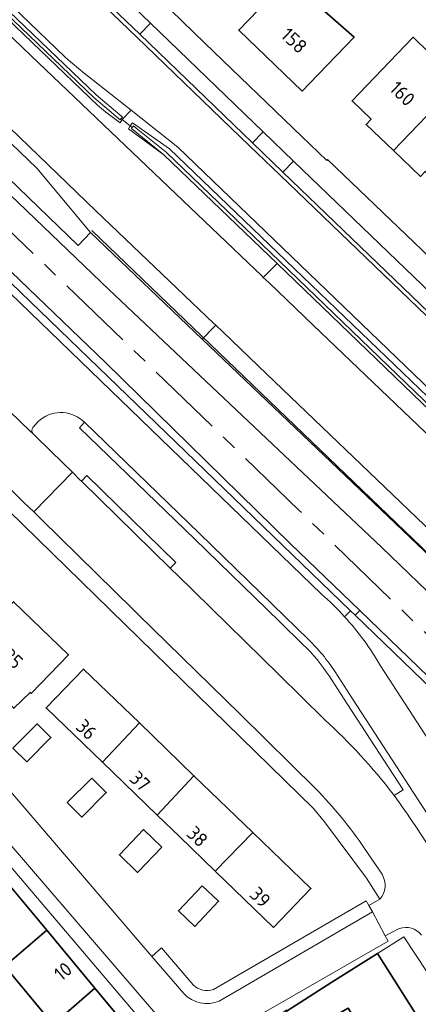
# Model space of a CAD drawing. Extents: x 152761 to 155748, y 459947 to 462743.
# Tile 228 of 256: x 155135 to 155174, y 461890 to 461985. Entities that reach past the tile are written whole.
import ezdxf
from ezdxf.enums import TextEntityAlignment as Align

# ---------------------------------------------------------------- set-up
doc = ezdxf.new("R2010")
doc.units = 0
doc.header["$LTSCALE"] = 0.75
doc.linetypes.add('AM-AS', pattern=[16, 10, -2, 2, -2])
for name, color, linetype, lineweight in [('B-RO-AM-AS_SPOOR-G', 251, 'AM-AS', 18), ('B-RO-GR-BEPLANTING_CULTUUR_HEESTERS-GV', 251, 'CONTINUOUS', 18), ('B-RO-GR-GROENVOORZIENING-GV', 251, 'CONTINUOUS', 18), ('B-RO-GR-HAAG-GV', 251, 'CONTINUOUS', 13), ('B-RO-IE-TERREINAFSCHEIDING_KUNSTMATIG_HEKWERK-G', 251, 'IE-TERREINAFSCHEIDING-KUNSTMATIG', 18), ('B-RO-IE-TERREINAFSCHEIDING_KUNSTMATIG_MUUR-G', 251, 'IE-TERREINAFSCHEIDING-KUNSTMATIG-DICHT', 18), ('B-RO-IE-TERREINAFSCHEIDING_KUNSTMATIG_MUUR-GV', 251, 'CONTINUOUS', 18), ('B-RO-OG-BEBOUWING-GV', 6, 'CONTINUOUS', 35), ('B-RO-OG-BEBOUWING-T18', 1, 'CONTINUOUS', 18), ('B-RO-OG-TERREIN_CULTUURSCHEIDING-GV', 251, 'CONTINUOUS', 18), ('B-RO-OG-TERREIN_ONBEGROEID-GV', 251, 'CONTINUOUS', 18), ('B-RO-VH-VERHARDING_ASFALT-GV', 251, 'CONTINUOUS', 18), ('B-RO-VH-VERHARDING_BETON-GV', 251, 'CONTINUOUS', 18), ('B-RO-VH-VERHARDING_BETONSTRAATSTEEN-GV', 251, 'CONTINUOUS', 18), ('B-RO-VH-VERHARDING_HALFVERHARDING-GV', 251, 'CONTINUOUS', 18), ('B-RO-VH-VERHARDING_STRAATBAKSTEEN-GV', 251, 'CONTINUOUS', 18), ('B-RO-VH-VERHARDING_TEGEL-GV', 251, 'CONTINUOUS', 18)]:
    doc.layers.add(name, color=color, linetype=linetype, lineweight=lineweight)
doc.styles.add('NLCS-ISO-M200-T18', font='NLCS-ISO.ttf', dxfattribs={"height": 0.36})
doc.linetypes.add('IE-TERREINAFSCHEIDING-KUNSTMATIG', pattern='A,4,[82,NLCS.SHX,S=0.75,R=90,X=0,Y=0],4,-2', length=10)
doc.linetypes.add('IE-TERREINAFSCHEIDING-KUNSTMATIG-DICHT', pattern='A,8,-1,[82,NLCS.SHX,S=0.75,R=90,X=0,Y=0],-1', length=10)

msp = doc.modelspace()

# ---------------------------------------------------------------- linework, layer by layer
at = {"layer": 'B-RO-AM-AS_SPOOR-G', "flags": 128}
msp.add_lwpolyline([(155681.987, 461195.763), (155672.897, 461211.998), (155658.384, 461238), (155648.351, 461255.973), (155631.803, 461285.539), (155617.005, 461312.012), (155604.143, 461335.108), (155586.106, 461367.342), (155573.02, 461390.792), (155559.991, 461413.975), (155544.73, 461441.297), (155529.591, 461468.574), (155516.181, 461492.539), (155500.425, 461520.67), (155487.311, 461544.201), (155472.908, 461569.975), (155459.676, 461593.56), (155452.428, 461606.124), (155446.443, 461616.221), (155440.009, 461626.758), (155432.431, 461638.783), (155427.999, 461645.62), (155419.637, 461658.231), (155411.687, 461669.817), (155404.43, 461680.083), (155396.489, 461691.108), (155386.222, 461704.969), (155375.934, 461718.105), (155367.385, 461728.826), (155358.538, 461739.712), (155349.636, 461750.151), (155339.349, 461762.035), (155326.593, 461776.143), (155315.623, 461787.804), (155302.965, 461800.863), (155286.683, 461817.004), (155279.088, 461824.405), (155265.87, 461837.192), (155251.91, 461850.736), (155235.055, 461867.015), (155223.768, 461877.851), (155210.731, 461890.47), (155196.665, 461904.045), (155180.515, 461919.578), (155162.215, 461937.301), (155146.061, 461952.951), (155129.233, 461969.126), (155112.429, 461985.449), (155089.419, 462007.664), (155069.182, 462027.224), (155049.179, 462046.54), (155031.327, 462063.779), (155013.24, 462081.298), (154991.538, 462102.251), (154971.216, 462121.853), (154947.336, 462145.018), (154926.087, 462165.465), (154903.331, 462187.394), (154885.668, 462204.449), (154866.26, 462223.265), (154854.532, 462234.618), (154837.057, 462251.563), (154828.307, 462260.46), (154819.869, 462269.224), (154807.197, 462281.919), (154798.331, 462290.411), (154775.258, 462312.873), (154762.216, 462325.461), (154742.643, 462344.37), (154723.927, 462362.402), (154710.544, 462375.359), (154692.99, 462392.257), (154675.511, 462409.117), (154657.482, 462426.5), (154637.826, 462445.435), (154617.093, 462465.509), (154594.11, 462487.696), (154586.212, 462495.316)], dxfattribs=at)
at = {"layer": 'B-RO-GR-BEPLANTING_CULTUUR_HEESTERS-GV', "flags": 128}
for points in [[(155144.963, 461974.7), (155145.179, 461974.997), (155145.061, 461975.091), (155144.977, 461974.992), (155142.443, 461977.139), (155044.234, 462071.257), (154985.542, 462127.971), (154984.597, 462128.883), (154863.02, 462246.363), (154853.037, 462256.167), (154843.167, 462266.13), (154834.79, 462274.708), (154829.082, 462280.441), (154828.884, 462280.246), (154830.969, 462278.132), (154844.308, 462264.577)], [(155167.222, 461927.577), (155110.046, 461982.746), (154988.098, 462100.702), (154875.373, 462209.725), (154832.53, 462251.161), (154832.149, 462250.767), (154987.605, 462100.363), (154993.68, 462094.158)], [(154847.739, 462246.089), (154991.355, 462107.365), (155140.92, 461962.856), (155142.094, 461964.09), (155136.932, 461970.298), (154993.08, 462108.477), (154992.782, 462108.765), (154992.518, 462108.491), (154992.457, 462108.428), (154887.644, 462209.685), (154857.734, 462238.58)], [(154863.489, 462245.55), (155045.478, 462069.704), (155142.795, 461976.399), (155143.561, 461975.763), (155144.963, 461974.7)], [(154997.256, 462090.68), (155109.093, 461982.651), (155164.407, 461929.189)], [(155213.288, 461911.168), (155149.724, 461972.165), (155146.15, 461974.678), (155145.933, 461974.399), (155146.14, 461974.235)], [(155146.14, 461974.235), (155146.261, 461974.385), (155146.512, 461974.182), (155149.402, 461971.843), (155160.352, 461961.329), (155214.597, 461909.107), (155214.433, 461908.937)], [(155137.059, 461945.861), (155136.552, 461945.286)], [(155162.655, 461924.31), (155160.346, 461926.546), (155152.153, 461934.534), (155141.047, 461945.259), (155141.515, 461945.78), (155141.326, 461945.96)], [(155136.577, 461944.655), (155136.872, 461944.367), (155139.464, 461941.828), (155140.372, 461940.961), (155141.061, 461940.268), (155141.23, 461940.103), (155141.765, 461940.649), (155150.35, 461932.23), (155149.814, 461931.683), (155149.96, 461931.54), (155150.467, 461931.044), (155160.293, 461921.422), (155164.736, 461917.068)], [(155166.64, 461927.007), (155167.222, 461927.577)], [(155170.097, 461922.282), (155196.478, 461881.644), (155197.748, 461882.494), (155197.721, 461882.536), (155200.37, 461884.23), (155202.543, 461880.777), (155199.908, 461879.119), (155199.894, 461879.141), (155198.631, 461878.328), (155199.046, 461877.693), (155199.234, 461877.812), (155200.364, 461878.526), (155203.032, 461880.211), (155203.567, 461880.549), (155201.849, 461883.14), (155200.571, 461885.273), (155206.626, 461889.11), (155188.966, 461906.596), (155167.65, 461927.164), (155167.222, 461927.577), (155166.64, 461927.007)], [(155171.335, 461909.871), (155171.423, 461909.75), (155172.291, 461910.282), (155166.883, 461918.608), (155165.141, 461921.298)]]:
    msp.add_lwpolyline(points, dxfattribs=at)
msp.add_lwpolyline([(155145.933, 461974.399), (155145.765, 461974.098), (155149.188, 461971.601), (155146.058, 461974.134), (155146.14, 461974.235)], close=True, dxfattribs=at)
at = {"layer": 'B-RO-GR-BEPLANTING_CULTUUR_HEESTERS-GV'}
for points in [[(155141.326, 461945.96, 0.377547), (155137.059, 461945.861)], [(155136.552, 461945.286, 0.388229), (155136.577, 461944.655)], [(155164.407, 461929.189, -0.028764), (155166.64, 461927.007)], [(155166.64, 461927.007, -0.054012), (155170.097, 461922.282)], [(155165.141, 461921.298, 0.05639), (155162.655, 461924.31)], [(155164.736, 461917.068, -0.042623), (155171.335, 461909.871)]]:
    msp.add_lwpolyline(points, format="xyb", dxfattribs=at)
at = {"layer": 'B-RO-GR-GROENVOORZIENING-GV', "flags": 128}
msp.add_lwpolyline([(155168.12, 461927.617), (155161.431, 461934.055), (155143.562, 461951.538), (155119.541, 461974.592), (155051.469, 462040.466), (155026.839, 462064.039), (154986.833, 462103.233), (154970.491, 462118.951), (154951.346, 462137.418), (154936.429, 462152.155), (154903.829, 462183.355), (154873.091, 462213.297), (154875.373, 462209.725), (154988.098, 462100.702), (155110.046, 461982.746), (155167.222, 461927.577), (155167.65, 461927.164)], close=True, dxfattribs=at)
for points in [[(155163.142, 461924.813), (155160.834, 461927.048), (155152.64, 461935.036), (155141.515, 461945.78), (155141.047, 461945.259), (155152.153, 461934.534), (155160.346, 461926.546), (155162.655, 461924.31)], [(155165.141, 461921.298), (155166.883, 461918.608), (155172.291, 461910.282), (155171.423, 461909.75)], [(155176.66, 461904.763), (155175.358, 461906.846), (155167.47, 461918.989), (155165.729, 461921.678)], [(155154.526, 461889.901), (155169.342, 461898.512), (155168.991, 461899.117), (155168.714, 461899.593), (155153.982, 461891.031)], [(155152.028, 461891.472), (155148.97, 461895.037), (155148.021, 461894.223), (155151.104, 461890.629)]]:
    msp.add_lwpolyline(points, dxfattribs=at)
at = {"layer": 'B-RO-GR-GROENVOORZIENING-GV'}
for points in [[(155162.655, 461924.31, -0.05639), (155165.141, 461921.298)], [(155165.729, 461921.678, 0.056606), (155163.142, 461924.813)], [(155171.423, 461909.75, -0.018659), (155175.367, 461903.876)], [(155151.104, 461890.629, 0.308553), (155154.526, 461889.901)], [(155153.982, 461891.031, -0.293319), (155152.028, 461891.472)]]:
    msp.add_lwpolyline(points, format="xyb", dxfattribs=at)
at = {"layer": 'B-RO-GR-HAAG-GV', "flags": 128}
for points in [[(155163.142, 461924.813), (155160.834, 461927.048), (155152.64, 461935.036), (155141.515, 461945.78), (155141.047, 461945.259), (155152.153, 461934.534), (155160.346, 461926.546), (155162.655, 461924.31)], [(155165.141, 461921.298), (155166.883, 461918.608), (155172.291, 461910.282), (155171.423, 461909.75)], [(155176.66, 461904.763), (155175.358, 461906.846), (155167.47, 461918.989), (155165.729, 461921.678)], [(155154.526, 461889.901), (155169.342, 461898.512), (155168.991, 461899.117), (155168.714, 461899.593), (155153.982, 461891.031)], [(155152.028, 461891.472), (155148.97, 461895.037), (155148.021, 461894.223), (155151.104, 461890.629)]]:
    msp.add_lwpolyline(points, dxfattribs=at)
at = {"layer": 'B-RO-GR-HAAG-GV'}
for points in [[(155162.655, 461924.31, -0.05639), (155165.141, 461921.298)], [(155165.729, 461921.678, 0.056606), (155163.142, 461924.813)], [(155171.423, 461909.75, -0.018659), (155175.367, 461903.876)], [(155151.104, 461890.629, 0.308553), (155154.526, 461889.901)], [(155153.982, 461891.031, -0.293319), (155152.028, 461891.472)]]:
    msp.add_lwpolyline(points, format="xyb", dxfattribs=at)
at = {"layer": 'B-RO-IE-TERREINAFSCHEIDING_KUNSTMATIG_HEKWERK-G', "flags": 128}
for points in [[(154875.373, 462209.725), (154988.098, 462100.702), (155110.046, 461982.746), (155167.222, 461927.577)], [(154991.355, 462107.365), (155140.92, 461962.856)], [(155145.061, 461975.091), (155145.179, 461974.997)], [(155145.179, 461974.997), (155145.933, 461974.399)], [(155145.933, 461974.399), (155146.14, 461974.235)], [(155167.222, 461927.577), (155167.65, 461927.164)], [(155167.65, 461927.164), (155188.966, 461906.596)]]:
    msp.add_lwpolyline(points, dxfattribs=at)
at = {"layer": 'B-RO-IE-TERREINAFSCHEIDING_KUNSTMATIG_MUUR-G', "flags": 128}
for points in [[(154985.542, 462127.971), (155044.234, 462071.257), (155142.443, 461977.139), (155144.977, 461974.992), (155145.061, 461975.091)], [(155142.659, 461977.379), (155123.553, 461995.689)], [(155142.659, 461977.379), (155144.939, 461975.447)], [(155145.061, 461975.091), (155145.186, 461975.238), (155144.939, 461975.447)], [(155146.261, 461974.385), (155146.14, 461974.235)], [(155146.261, 461974.385), (155146.512, 461974.182)], [(155146.14, 461974.235), (155146.058, 461974.134), (155149.188, 461971.601)], [(155146.512, 461974.182), (155149.402, 461971.843)], [(155149.188, 461971.601), (155160.128, 461961.096)], [(155149.402, 461971.843), (155160.352, 461961.329)], [(155152.902, 461953.802), (155142.094, 461964.09)], [(155142.245, 461964.282), (155205.887, 461903.139)], [(155160.128, 461961.096), (155215.059, 461908.213)], [(155160.352, 461961.329), (155214.597, 461909.107)], [(155208.2, 461901.066), (155152.902, 461953.802)]]:
    msp.add_lwpolyline(points, dxfattribs=at)
at = {"layer": 'B-RO-IE-TERREINAFSCHEIDING_KUNSTMATIG_MUUR-GV', "flags": 128}
for points in [[(154843.398, 462266.356), (154835.02, 462274.935), (154830.017, 462279.965), (154829.508, 462280.477), (154829.323, 462280.663), (154829.082, 462280.441), (154834.79, 462274.708), (154843.167, 462266.13), (154853.037, 462256.167), (154863.02, 462246.363), (154984.597, 462128.883), (154985.542, 462127.971), (155044.234, 462071.257), (155142.443, 461977.139), (155144.977, 461974.992), (155145.061, 461975.091), (155145.186, 461975.238), (155144.939, 461975.447)], [(155144.939, 461975.447), (155142.659, 461977.379), (155123.553, 461995.689), (155116.655, 462002.3), (155090.984, 462026.902), (155085.937, 462031.739), (155053.756, 462062.579), (155044.458, 462071.49), (155032.313, 462083.226), (155026.382, 462088.957), (155009.521, 462105.25), (155006.941, 462107.742), (155002.023, 462112.494), (154999.473, 462114.958), (154982.052, 462131.792), (154965.879, 462147.42), (154940.823, 462171.632), (154940.701, 462171.75), (154863.245, 462246.595)], [(155214.433, 461908.937), (155214.597, 461909.107), (155160.352, 461961.329), (155149.402, 461971.843), (155146.512, 461974.182), (155146.261, 461974.385), (155146.14, 461974.235), (155146.058, 461974.134), (155149.188, 461971.601), (155160.128, 461961.096)], [(155160.128, 461961.096), (155215.059, 461908.213)]]:
    msp.add_lwpolyline(points, dxfattribs=at)
at = {"layer": 'B-RO-OG-BEBOUWING-GV', "flags": 128}
for points in [[(155161.918, 461987.906), (155161.197, 461988.6), (155156.426, 461983.639), (155162.548, 461977.75), (155163.241, 461978.471), (155167.563, 461982.962)], [(155171.352, 461972.018), (155177.719, 461978.648), (155174.776, 461981.474), (155173.261, 461982.95), (155168.049, 461977.523), (155167.356, 461976.801), (155169.198, 461975.032), (155168.723, 461974.538)], [(155183.331, 461975.674), (155185.531, 461977.918), (155185.487, 461977.959), (155187.445, 461979.956), (155188.048, 461980.572), (155186.211, 461982.653), (155185.444, 461981.853), (155180.144, 461976.319), (155177.719, 461978.648), (155171.352, 461972.018), (155173.964, 461969.513), (155174.434, 461970.003), (155176.152, 461968.354), (155182.047, 461974.492), (155182.092, 461974.449)], [(155130.714, 461925.026), (155127.026, 461921.313), (155128.783, 461919.583), (155130.999, 461921.907), (155134.701, 461918.176), (155136.279, 461919.696), (155136.371, 461919.607), (155139.975, 461923.329), (155134.689, 461928.447), (155131.056, 461924.695)], [(155143.262, 461912.962), (155146.827, 461916.752), (155141.436, 461921.953), (155137.824, 461918.209)], [(155135.957, 461912.998), (155138.281, 461915.334), (155136.945, 461916.663), (155134.621, 461914.328)], [(155146.827, 461916.752), (155143.262, 461912.962), (155148.557, 461907.853), (155152.1, 461911.663)], [(155157.772, 461906.191), (155152.1, 461911.663), (155148.557, 461907.853), (155150.698, 461905.787), (155154.157, 461902.451)], [(155142.228, 461911.439), (155139.87, 461909.062), (155141.275, 461907.668), (155143.633, 461910.045)], [(155148.985, 461904.771), (155147.222, 461906.454), (155144.892, 461904.011), (155146.652, 461902.332), (155146.696, 461902.378)], [(155154.157, 461902.451), (155159.784, 461897.021), (155163.396, 461900.764), (155157.772, 461906.191)], [(155133.826, 461893.275), (155137.879, 461896.742), (155133.04, 461902.555), (155129.012, 461899.057), (155130.441, 461897.341)], [(155152.896, 461901.039), (155150.591, 461898.624), (155152.167, 461897.119), (155154.472, 461899.535)], [(155137.879, 461896.742), (155133.826, 461893.275), (155138.514, 461887.644), (155142.533, 461891.154)], [(155169.386, 461885.419), (155169.433, 461885.346), (155173.879, 461888.091), (155169.812, 461894.51), (155165.398, 461891.714), (155161.098, 461888.97), (155160.986, 461888.899), (155162.255, 461886.93), (155165.013, 461888.706), (155165.292, 461888.252), (155166.972, 461889.23)], [(155147.331, 461885.391), (155142.533, 461891.154), (155138.514, 461887.644), (155143.307, 461881.888)]]:
    msp.add_lwpolyline(points, close=True, dxfattribs=at)
at = {"layer": 'B-RO-OG-TERREIN_CULTUURSCHEIDING-GV', "flags": 128}
for points in [[(155127.801, 461994.461), (155127.305, 461995.823), (155126.82, 461997.311), (155126.105, 461997.084), (155123.553, 461995.689), (155142.659, 461977.379)], [(155139.643, 461981.065), (155134.579, 461985.903)], [(155142.659, 461977.379), (155144.939, 461975.447), (155145.186, 461975.238), (155145.061, 461975.091), (155145.179, 461974.997), (155146.032, 461975.911), (155141.958, 461979.125)]]:
    msp.add_lwpolyline(points, dxfattribs=at)
at = {"layer": 'B-RO-OG-TERREIN_CULTUURSCHEIDING-GV'}
msp.add_lwpolyline([(155141.958, 461979.125, -0.025138), (155139.643, 461981.065)], format="xyb", dxfattribs=at)
at = {"layer": 'B-RO-OG-TERREIN_ONBEGROEID-GV', "flags": 128}
msp.add_lwpolyline([(155208.2, 461901.066), (155152.902, 461953.802), (155142.094, 461964.09), (155140.92, 461962.856), (154991.355, 462107.365), (154990.672, 462106.666), (154998.045, 462099.46), (155022.518, 462076.142), (155045.001, 462054.332), (155074.589, 462025.938), (155102.014, 461998.922), (155124.035, 461977.628), (155143.879, 461958.584), (155170.19, 461933.713), (155197.427, 461907.496), (155220.469, 461885.08), (155220.802, 461885.408), (155223.558, 461882.736), (155223.637, 461882.861), (155207.472, 461898.537)], dxfattribs=at)
msp.add_lwpolyline([(155217.785, 461878.029), (155214.309, 461881.395), (155213.936, 461881.756), (155213.622, 461882.06), (155214.407, 461882.908), (155168.12, 461927.617), (155167.65, 461927.164), (155188.966, 461906.596), (155206.626, 461889.11), (155213.534, 461882.271), (155212.013, 461880.681), (155217.721, 461875.222), (155219.527, 461877.031), (155220.782, 461875.824), (155220.43, 461876.503), (155221.3, 461878.597), (155219.851, 461880.015), (155219.805, 461880.037), (155218.621, 461878.86), (155217.929, 461878.171)], close=True, dxfattribs=at)
at = {"layer": 'B-RO-VH-VERHARDING_ASFALT-GV', "flags": 128}
for points in [[(155145.933, 461974.399), (155145.179, 461974.997), (155144.963, 461974.7), (155143.561, 461975.763), (155142.795, 461976.399), (155045.478, 462069.704), (154863.489, 462245.55)], [(154860.425, 462236.714), (154992.782, 462108.765), (154993.08, 462108.477), (155136.932, 461970.298), (155142.094, 461964.09), (155152.902, 461953.802)], [(154987.856, 462123.955), (154998.233, 462113.919), (155009.332, 462103.205), (155020.425, 462092.464), (155032.266, 462081.056), (155043.388, 462070.342), (155055.807, 462058.416), (155067.674, 462047.052), (155079.225, 462035.971), (155091.102, 462024.588), (155102.962, 462013.227), (155125.265, 461991.847), (155136.391, 461981.159), (155147.546, 461970.502), (155158.677, 461959.88), (155158.785, 461959.766), (155158.951, 461959.93), (155160.128, 461961.096), (155149.188, 461971.601), (155145.765, 461974.098), (155145.933, 461974.399)], [(155217.381, 461903.45), (155217.324, 461903.704), (155206.962, 461913.632), (155178.083, 461941.308), (155163.599, 461955.145), (155159.348, 461959.232), (155158.785, 461959.766), (155158.677, 461959.88), (155147.546, 461970.502), (155136.391, 461981.159), (155125.265, 461991.847), (155102.962, 462013.227), (155091.102, 462024.588), (155079.225, 462035.971), (155067.674, 462047.052), (155055.807, 462058.416), (155043.388, 462070.342), (155032.266, 462081.056), (155020.425, 462092.464), (155009.332, 462103.205), (154998.233, 462113.919), (154987.856, 462123.955)], [(155152.902, 461953.802), (155154.06, 461955.002), (155154.199, 461955.146), (155154.029, 461955.309), (155142.636, 461966.209), (155131.513, 461976.87), (155120.362, 461987.548), (155109.21, 461998.241), (155098.068, 462008.925), (155086.204, 462020.305), (155075.051, 462030.985), (155063.236, 462042.321), (155051.372, 462053.699), (155038.901, 462065.674), (155027.762, 462076.404), (155015.953, 462087.793), (155004.829, 462098.516), (154993.746, 462109.249), (154983.363, 462119.259)], [(154983.363, 462119.259), (154993.746, 462109.249), (155004.829, 462098.516), (155015.953, 462087.793), (155027.762, 462076.404), (155038.901, 462065.674), (155051.372, 462053.699), (155063.236, 462042.321), (155075.051, 462030.985), (155086.204, 462020.305), (155098.068, 462008.925), (155109.21, 461998.241), (155120.362, 461987.548), (155131.513, 461976.87), (155142.636, 461966.209), (155154.029, 461955.309), (155154.199, 461955.146), (155154.87, 461954.525), (155159.136, 461950.44), (155173.58, 461936.6), (155188.027, 461922.762), (155202.474, 461908.904), (155212.81, 461898.996), (155213.073, 461898.949)], [(155164.407, 461929.189), (155109.093, 461982.651), (154997.256, 462090.68)], [(155215.605, 461909.765), (155150.542, 461972.352), (155146.032, 461975.911), (155145.179, 461974.997)], [(155145.179, 461974.997), (155145.933, 461974.399), (155146.15, 461974.678), (155149.724, 461972.165), (155213.288, 461911.168)], [(155133.017, 461948.044), (155133.304, 461947.771), (155136.295, 461944.924), (155136.577, 461944.655)], [(155136.552, 461945.286), (155137.059, 461945.861)], [(155141.326, 461945.96), (155141.515, 461945.78), (155152.64, 461935.036), (155160.834, 461927.048), (155163.142, 461924.813)], [(155151.104, 461890.629), (155148.021, 461894.223), (155122.11, 461924.426), (155119.499, 461922.26), (155154.669, 461881.41), (155153.503, 461880.406), (155153.507, 461880.299)], [(155206.658, 461865.972), (155206.182, 461866.724), (155203.459, 461870.94), (155202.987, 461871.662), (155199.046, 461877.693), (155198.631, 461878.328), (155196.478, 461881.644), (155170.097, 461922.282)], [(155165.729, 461921.678), (155167.47, 461918.989), (155175.358, 461906.846), (155176.66, 461904.763)], [(155157.283, 461887.891), (155170.839, 461895.692), (155170.572, 461896.194), (155169.342, 461898.512), (155154.526, 461889.901)]]:
    msp.add_lwpolyline(points, dxfattribs=at)
at = {"layer": 'B-RO-VH-VERHARDING_ASFALT-GV'}
for points in [[(155137.059, 461945.861, -0.377547), (155141.326, 461945.96)], [(155136.577, 461944.655, -0.388229), (155136.552, 461945.286)], [(155166.64, 461927.007, 0.028764), (155164.407, 461929.189)], [(155170.097, 461922.282, 0.054012), (155166.64, 461927.007)], [(155163.142, 461924.813, -0.056606), (155165.729, 461921.678)], [(155154.526, 461889.901, -0.308553), (155151.104, 461890.629)]]:
    msp.add_lwpolyline(points, format="xyb", dxfattribs=at)
at = {"layer": 'B-RO-VH-VERHARDING_BETON-GV', "flags": 128}
for points in [[(155215.059, 461908.213), (155160.128, 461961.096), (155158.951, 461959.93), (155158.785, 461959.766), (155159.348, 461959.232), (155163.599, 461955.145), (155178.083, 461941.308), (155206.962, 461913.632), (155217.324, 461903.704)], [(155212.81, 461898.996), (155202.474, 461908.904), (155188.027, 461922.762), (155173.58, 461936.6), (155159.136, 461950.44), (155154.87, 461954.525), (155154.199, 461955.146), (155154.06, 461955.002), (155152.902, 461953.802), (155208.2, 461901.066)]]:
    msp.add_lwpolyline(points, dxfattribs=at)
at = {"layer": 'B-RO-VH-VERHARDING_BETONSTRAATSTEEN-GV', "flags": 128}
for points in [[(155147.906, 461984.308), (155143.897, 461988.164), (155142.863, 461987.111), (155146.869, 461983.246)], [(155158.773, 461973.823), (155147.906, 461984.308), (155146.869, 461983.246), (155157.741, 461972.756)], [(155157.741, 461972.756), (155160.688, 461969.915), (155161.714, 461970.981), (155158.773, 461973.823)], [(155192.451, 461941.461), (155161.714, 461970.981), (155160.688, 461969.915), (155191.421, 461940.382)]]:
    msp.add_lwpolyline(points, close=True, dxfattribs=at)
for points in [[(155142.586, 461986.823), (155146.591, 461982.958), (155157.463, 461972.468), (155160.41, 461969.626), (155191.145, 461940.093), (155193.644, 461937.705), (155210.167, 461921.8), (155212.653, 461919.421), (155218.587, 461913.727)], [(155218.587, 461913.727), (155212.653, 461919.421), (155210.167, 461921.8), (155193.644, 461937.705), (155191.145, 461940.093), (155160.41, 461969.626), (155157.463, 461972.468), (155146.591, 461982.958), (155142.586, 461986.823)], [(155160.688, 461969.915), (155157.741, 461972.756), (155146.869, 461983.246), (155142.863, 461987.111)], [(155134.579, 461985.903), (155139.643, 461981.065)], [(155141.958, 461979.125), (155146.032, 461975.911), (155150.542, 461972.352), (155215.605, 461909.765)], [(155218.866, 461914.013), (155212.931, 461919.708), (155210.444, 461922.089), (155193.921, 461937.993), (155191.421, 461940.382), (155160.688, 461969.915)]]:
    msp.add_lwpolyline(points, dxfattribs=at)
at = {"layer": 'B-RO-VH-VERHARDING_BETONSTRAATSTEEN-GV'}
msp.add_lwpolyline([(155139.643, 461981.065, 0.025138), (155141.958, 461979.125)], format="xyb", dxfattribs=at)
at = {"layer": 'B-RO-VH-VERHARDING_HALFVERHARDING-GV', "flags": 128}
for points in [[(154806.335, 462278.914), (154817.056, 462268.204), (154830.878, 462254.084), (154841.782, 462243.393), (154856.028, 462229.779), (154873.091, 462213.297), (154903.829, 462183.355), (154936.429, 462152.155), (154951.346, 462137.418), (154970.491, 462118.951), (154986.833, 462103.233), (155026.839, 462064.039), (155051.469, 462040.466), (155119.541, 461974.592), (155143.562, 461951.538), (155161.431, 461934.055), (155168.12, 461927.617)], [(155168.12, 461927.617), (155214.407, 461882.908), (155218.621, 461878.86), (155219.805, 461880.037), (155219.851, 461880.015), (155221.483, 461881.743), (155222.404, 461880.873), (155222.915, 461881.734), (155219.977, 461884.594), (155220.469, 461885.08), (155197.427, 461907.496), (155170.19, 461933.713), (155143.879, 461958.584), (155124.035, 461977.628), (155102.014, 461998.922), (155074.589, 462025.938), (155045.001, 462054.332), (155022.518, 462076.142), (154998.045, 462099.46), (154990.672, 462106.666), (154991.355, 462107.365), (154847.739, 462246.089)]]:
    msp.add_lwpolyline(points, dxfattribs=at)
at = {"layer": 'B-RO-VH-VERHARDING_STRAATBAKSTEEN-GV', "flags": 128}
for points in [[(155133.045, 461940.667), (155135.711, 461937.998), (155136.632, 461937.137), (155140.372, 461940.961), (155139.464, 461941.828), (155136.872, 461944.367), (155136.577, 461944.655), (155136.295, 461944.924), (155133.304, 461947.771)], [(155164.736, 461917.068), (155160.293, 461921.422), (155150.467, 461931.044), (155149.96, 461931.54), (155149.814, 461931.683), (155141.23, 461940.103), (155141.061, 461940.268), (155140.372, 461940.961), (155136.632, 461937.137), (155137.329, 461936.432), (155146.233, 461927.693), (155146.664, 461927.271), (155156.568, 461917.59), (155163.848, 461910.406)], [(155171.423, 461909.75), (155171.335, 461909.871)], [(155168.576, 461904.642), (155170.255, 461902.144)], [(155170.053, 461899.734), (155168.991, 461899.117), (155169.342, 461898.512), (155170.572, 461896.194), (155171.922, 461896.911)]]:
    msp.add_lwpolyline(points, dxfattribs=at)
at = {"layer": 'B-RO-VH-VERHARDING_STRAATBAKSTEEN-GV'}
for points in [[(155171.335, 461909.871, 0.042623), (155164.736, 461917.068)], [(155163.848, 461910.406, -0.042697), (155168.576, 461904.642)], [(155175.367, 461903.876, 0.018659), (155171.423, 461909.75)], [(155170.255, 461902.144, -0.324497), (155170.053, 461899.734)], [(155171.922, 461896.911, -0.331906), (155174.059, 461896.26)]]:
    msp.add_lwpolyline(points, format="xyb", dxfattribs=at)
at = {"layer": 'B-RO-VH-VERHARDING_TEGEL-GV', "flags": 128}
for points in [[(155243.096, 461895.921), (155237.073, 461901.728), (155232.058, 461906.634), (155222.184, 461916.13), (155214.152, 461923.829), (155213.446, 461924.505), (155213.325, 461924.621), (155213.404, 461924.703), (155209.076, 461928.851), (155194.344, 461942.971), (155194.205, 461942.827), (155182.41, 461954.206), (155182.534, 461954.336), (155165, 461971.151), (155164.917, 461971.065), (155163.32, 461972.599), (155162.508, 461973.381), (155153.156, 461982.376), (155149.857, 461985.553), (155145.322, 461989.922), (155145.419, 461990.023), (155142.033, 461993.182), (155138.815, 461996.376), (155137.727, 461997.517)], [(155142.36, 461989.639), (155143.897, 461988.164), (155147.906, 461984.308), (155158.773, 461973.823), (155161.714, 461970.981), (155192.451, 461941.461), (155194.94, 461939.055), (155211.469, 461923.177), (155213.952, 461920.766), (155220.318, 461914.659)], [(155136.632, 461937.137), (155135.711, 461937.998), (155133.045, 461940.667), (155130.702, 461938.274), (155132.657, 461937.402), (155134.177, 461937.26), (155163.625, 461908.502), (155164.692, 461907.217), (155168.748, 461901.781), (155170.053, 461899.734)], [(155163.848, 461910.406), (155156.568, 461917.59), (155146.664, 461927.271), (155146.233, 461927.693), (155137.329, 461936.432), (155136.632, 461937.137)], [(155170.255, 461902.144), (155168.576, 461904.642)], [(155171.922, 461896.911), (155170.572, 461896.194), (155170.839, 461895.692), (155157.283, 461887.891), (155157.399, 461886.731)], [(155157.399, 461886.731), (155157.405, 461886.735), (155161.049, 461889.07), (155161.098, 461888.97), (155165.398, 461891.714), (155169.812, 461894.51), (155172.358, 461896.108), (155184.933, 461877.059), (155196.58, 461859.046)]]:
    msp.add_lwpolyline(points, dxfattribs=at)
for points in [[(155149.814, 461931.683), (155150.35, 461932.23), (155141.765, 461940.649), (155141.23, 461940.103)], [(155119.499, 461922.26), (155119.238, 461922.563), (155118.598, 461921.434), (155153.503, 461880.406), (155154.669, 461881.41)]]:
    msp.add_lwpolyline(points, close=True, dxfattribs=at)
at = {"layer": 'B-RO-VH-VERHARDING_TEGEL-GV'}
for points in [[(155168.576, 461904.642, 0.042697), (155163.848, 461910.406)], [(155170.053, 461899.734, 0.324497), (155170.255, 461902.144)], [(155174.059, 461896.26, 0.331906), (155171.922, 461896.911)]]:
    msp.add_lwpolyline(points, format="xyb", dxfattribs=at)

# ---------------------------------------------------------------- texts
at = {"layer": 'B-RO-OG-BEBOUWING-T18', "style": 'NLCS-ISO-M200-T18'}
for s, rotation, p in [('158', 316.5, (155161.765, 461982.629)), ('160', 316.1, (155172.217, 461977.511)), ('35', 315.9, (155134.593, 461922.972)), ('36', 316.1, (155141.717, 461916.124)), ('37', 316.1, (155146.889, 461911.133)), ('38', 316.1, (155152.425, 461905.792)), ('39', 316.1, (155158.494, 461899.936)), ('10', 39.8, (155139.453, 461892.768))]:
    msp.add_text(s, height=1.35, rotation=rotation, dxfattribs=at).set_placement(p, align=Align.MIDDLE)

doc.saveas('drawing.dxf')
